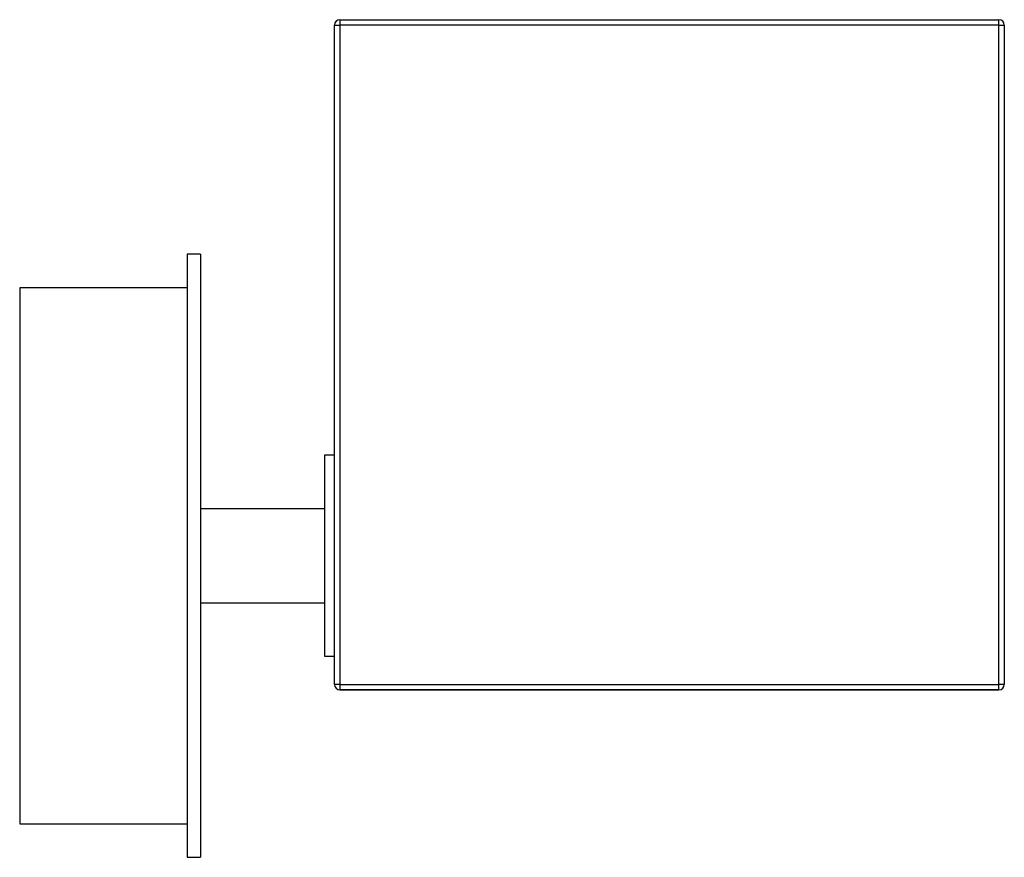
# Paper-space layout '_Izquierda' of a CAD drawing. Header units: millimetres. Extents: x 52 to 199, y -39 to 86.
import ezdxf

# ---------------------------------------------------------------- set-up
doc = ezdxf.new("R2010")
doc.units = ezdxf.units.MM

psp = doc.layouts.new('_Izquierda')

# ---------------------------------------------------------------- linework, layer by layer
at = {"color": 7, "linetype": 'Continuous', "lineweight": 25}
for p, q in [((98.5, -12.71), (98.5, 85.69)), ((99.3, 86.49), (99.3, -13.51)), ((99.3, 86.49), (197.7, 86.49)), ((197.7, 85.69), (99.3, 85.69)), ((197.7, -13.51), (197.7, 86.49)), ((198.5, 85.69), (198.5, -12.71)), ((78.5, 51.49), (76.5, 51.49)), ((76.5, 51.49), (76.5, -38.51)), ((78.5, 51.49), (78.5, -38.51)), ((76.5, 46.49), (51.5, 46.49)), ((51.5, 46.49), (51.5, -33.51)), ((98.5, 21.49), (97, 21.49)), ((97, 21.49), (97, -8.51)), ((97, 13.49), (78.5, 13.49)), ((78.5, -0.51), (97, -0.51)), ((97, -8.51), (98.5, -8.51)), ((99.3, -12.71), (197.7, -12.71)), ((197.7, -13.51), (99.3, -13.51)), ((99.3, -13.51), (197.7, -13.51)), ((51.5, -33.51), (76.5, -33.51)), ((76.5, -38.51), (78.5, -38.51))]:
    psp.add_line(p, q, dxfattribs=at)
at = {"color": 7, "linetype": 'Continuous', "lineweight": 25, "flags": 128}
for points in [[(98.5, 85.69), (98.52, 85.69), (98.56, 85.69), (98.63, 85.69), (98.73, 85.69), (98.86, 85.69), (98.99, 85.69), (99.14, 85.69), (99.3, 85.69)], [(197.7, 85.69), (197.86, 85.69), (198.01, 85.69), (198.14, 85.69), (198.27, 85.69), (198.37, 85.69), (198.44, 85.69), (198.48, 85.69), (198.5, 85.69)], [(99.3, -12.71), (99.14, -12.71), (98.99, -12.71), (98.86, -12.71), (98.73, -12.71), (98.63, -12.71), (98.56, -12.71), (98.52, -12.71), (98.5, -12.71)], [(198.5, -12.71), (198.48, -12.71), (198.44, -12.71), (198.37, -12.71), (198.27, -12.71), (198.14, -12.71), (198.01, -12.71), (197.86, -12.71), (197.7, -12.71)]]:
    psp.add_lwpolyline(points, dxfattribs=at)
at = {"color": 7, "linetype": 'Continuous', "lineweight": 25}
for centre, start, end in [((99.3, 85.69), 90, 180), ((197.7, 85.69), 0, 90), ((99.3, -12.71), 180, 270), ((99.3, -12.71), 180, 270), ((197.7, -12.71), 270, 360), ((197.7, -12.71), 270, 360)]:
    psp.add_arc(centre, 0.8, start, end, dxfattribs=at)

doc.saveas('drawing.dxf')
